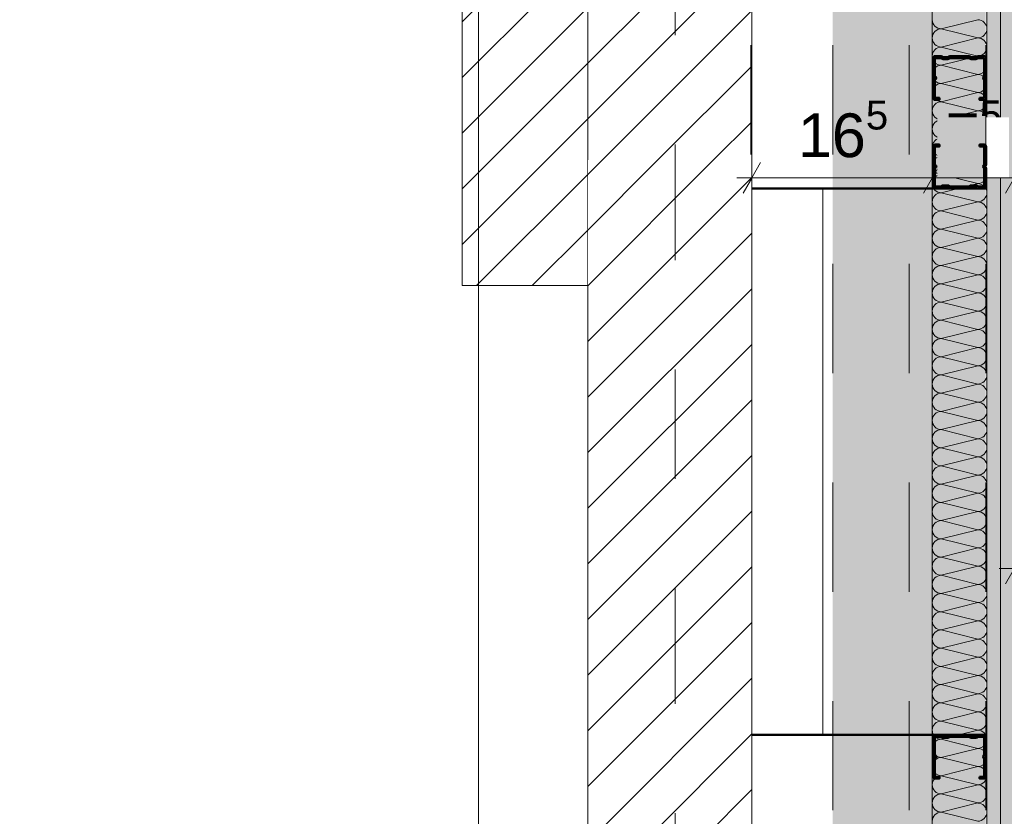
# Model space of a CAD drawing. Header units: metres. Extents: x -3.5 to 65.3, y -10.9 to 16.7.
# Tile 96 of 165: x 39.5 to 40.4, y 2.7 to 3.4. Entities that reach past the tile are written whole.
import ezdxf

# ---------------------------------------------------------------- set-up
doc = ezdxf.new("R2010")
doc.units = ezdxf.units.M
doc.header["$MEASUREMENT"] = 0
for name, pattern in [('Achse', [0.08, 0.04, -0.02, 0, -0.02]), ('DASHED', [0.015, 0.007, -0.008]), ('Strichlinie doppelt', [0.218722, 0.105833, -0.042333, 0.028222, -0.042333]), ('Untersicht', [0.04, 0.03, -0.01]), ('Wipeout_Contour', [1, 0, -1])]:
    doc.linetypes.add(name, pattern=pattern)
for name, color, linetype in [('102 - Bemaßung_ Beschriftung.Detail_ Ausschnitt', 7, 'Continuous'), ('451 - Universal.Achsen Raster', 7, 'Continuous'), ('605 - Struktur.Wand Innen', 7, 'Continuous'), ('612 - Struktur.Stahlbau', 7, 'Continuous'), ('650 - Abdeckung.Fußboden Aufbau', 7, 'Continuous'), ('660 - Unterkonstruktion.Trockenbau', 7, 'Continuous'), ('Abbruch_605 - Struktur.Wand Innen', 7, 'Continuous'), ('Neubau_605 - Struktur.Wand Innen', 7, 'Continuous'), ('Neubau_606 - Struktur.Wand Innen Ausbau', 7, 'Continuous'), ('Neubau_612 - Struktur.Stahlbau', 7, 'Continuous'), ('Neubau_653 - Abdeckung.TB Verkofferung', 7, 'Continuous'), ('Neubau_802 - HKLSE.Sanitär', 7, 'Continuous')]:
    doc.layers.add(name, color=color, linetype=linetype)
doc.styles.add('ERSTELLTER_STIL_1', font='txt')
doc.linetypes.add('Abbruch 1', pattern='A,0,[1,2022.0244.A_L5A-PL07.10_iB_EG Detail - WC ( 1.18 - 1.19 )1.Shx,S=0.000793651,R=0,X=0,Y=0],-0.1,0', length=0.1)
doc.dimstyles.new('ERSTELLTER_STIL__1', dxfattribs={"dimtxt": 0.04, "dimasz": 0.02128, "dimexe": 0.18, "dimexo": 0.0625, "dimgap": 0, "dimtad": 1, "dimzin": 0, "dimdsep": 46, "dimtxsty": 'ERSTELLTER_STIL_1', "dimblk": 'ARROWHEAD_2', "dimblk1": 'ARROWHEAD_2', "dimblk2": 'ARROWHEAD_2', "dimcen": 0.09, "dimse1": 1, "dimse2": 1, "dimclrd": 7, "dimclre": 7, "dimclrt": 7, "dimazin": 0, "dimtfac": 1, "dimtdec": 4, "dimtmove": 0, "dimatfit": 3, "dimfxl": 1, "dimtolj": 1, "dimtzin": 0, "dimarcsym": 0})
doc.dimstyles.new('ERSTELLTER_STIL__3', dxfattribs={"dimtxt": 0.04, "dimasz": 0.02128, "dimexe": 0.18, "dimexo": 0.0625, "dimgap": 0, "dimtad": 1, "dimtih": 1, "dimtoh": 1, "dimzin": 0, "dimdsep": 46, "dimtxsty": 'ERSTELLTER_STIL_1', "dimblk": 'ARROWHEAD_2', "dimblk1": 'ARROWHEAD_2', "dimblk2": 'ARROWHEAD_2', "dimcen": 0.09, "dimse1": 1, "dimse2": 1, "dimclrd": 7, "dimclre": 7, "dimclrt": 7, "dimazin": 0, "dimtfac": 1, "dimtdec": 4, "dimtmove": 0, "dimatfit": 3, "dimfxl": 1, "dimtolj": 1, "dimtzin": 0, "dimarcsym": 0})
pattern_1 = [(45, (0, 0), (-0.0070710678, 0.0070710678), [0, -0.01])]
pattern_2 = [(45, (0, 0), (-0.025455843, 0.025455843), [])]

# ---------------------------------------------------------------- blocks, each defined once
blk = doc.blocks.new('*X1')
at = {"layer": 'Neubau_606 - Struktur.Wand Innen Ausbau', "color": 7, "linetype": 'Continuous', "lineweight": 5}
for p, q in [((40.40669, 3.43333), (40.37336, 3.425)), ((40.40669, 3.41667), (40.37336, 3.425)), ((40.40669, 3.41667), (40.37336, 3.40833)), ((40.40669, 3.4), (40.37336, 3.40833)), ((40.40669, 3.4), (40.37336, 3.39167)), ((40.40669, 3.38333), (40.37336, 3.39167)), ((40.40669, 3.38333), (40.37336, 3.375)), ((40.40669, 3.36667), (40.37336, 3.375)), ((40.40669, 3.36667), (40.37336, 3.35833)), ((40.40669, 3.35), (40.37336, 3.35833)), ((40.40669, 3.35), (40.37336, 3.34167)), ((40.40669, 3.33333), (40.37336, 3.34167)), ((40.40669, 3.33333), (40.37336, 3.325)), ((40.40669, 3.31667), (40.37336, 3.325)), ((40.40669, 3.31667), (40.37336, 3.30833)), ((40.40669, 3.3), (40.37336, 3.30833)), ((40.40669, 3.3), (40.37336, 3.29167)), ((40.40669, 3.28333), (40.37336, 3.29167)), ((40.40669, 3.28333), (40.37336, 3.275)), ((40.40669, 3.26667), (40.37336, 3.275)), ((40.40669, 3.26667), (40.37336, 3.25833)), ((40.40669, 3.25), (40.37336, 3.25833)), ((40.40669, 3.25), (40.37336, 3.24167)), ((40.40669, 3.23333), (40.37336, 3.24167)), ((40.40669, 3.23333), (40.37336, 3.225)), ((40.40669, 3.21667), (40.37336, 3.225)), ((40.40669, 3.21667), (40.37336, 3.20833)), ((40.40669, 3.2), (40.37336, 3.20833)), ((40.40669, 3.2), (40.37336, 3.19167)), ((40.40669, 3.18333), (40.37336, 3.19167)), ((40.40669, 3.18333), (40.37336, 3.175)), ((40.40669, 3.16667), (40.37336, 3.175)), ((40.40669, 3.16667), (40.37336, 3.15833)), ((40.40669, 3.15), (40.37336, 3.15833)), ((40.40669, 3.15), (40.37336, 3.14167)), ((40.40669, 3.13333), (40.37336, 3.14167)), ((40.40669, 3.13333), (40.37336, 3.125)), ((40.40669, 3.11667), (40.37336, 3.125)), ((40.40669, 3.11667), (40.37336, 3.10833)), ((40.40669, 3.1), (40.37336, 3.10833)), ((40.40669, 3.1), (40.37336, 3.09167)), ((40.40669, 3.08333), (40.37336, 3.09167)), ((40.40669, 3.08333), (40.37336, 3.075)), ((40.40669, 3.06667), (40.37336, 3.075)), ((40.40669, 3.06667), (40.37336, 3.05833)), ((40.40669, 3.05), (40.37336, 3.05833)), ((40.40669, 3.05), (40.37336, 3.04167)), ((40.40669, 3.03333), (40.37336, 3.04167)), ((40.40669, 3.03333), (40.37336, 3.025)), ((40.40669, 3.01667), (40.37336, 3.025)), ((40.40669, 3.01667), (40.37336, 3.00833)), ((40.40669, 3), (40.37336, 3.00833)), ((40.40669, 3), (40.37336, 2.99167)), ((40.40669, 2.98333), (40.37336, 2.99167)), ((40.40669, 2.98333), (40.37336, 2.975)), ((40.40669, 2.96667), (40.37336, 2.975)), ((40.40669, 2.96667), (40.37336, 2.95833)), ((40.40669, 2.95), (40.37336, 2.95833)), ((40.40669, 2.95), (40.37336, 2.94167)), ((40.40669, 2.93333), (40.37336, 2.94167)), ((40.40669, 2.93333), (40.37336, 2.925)), ((40.40669, 2.91667), (40.37336, 2.925)), ((40.40669, 2.91667), (40.37336, 2.90833)), ((40.40669, 2.9), (40.37336, 2.90833)), ((40.40669, 2.9), (40.37336, 2.89167)), ((40.40669, 2.88333), (40.37336, 2.89167)), ((40.40669, 2.88333), (40.37336, 2.875)), ((40.40669, 2.86667), (40.37336, 2.875)), ((40.40669, 2.86667), (40.37336, 2.85833)), ((40.40669, 2.85), (40.37336, 2.85833)), ((40.40669, 2.85), (40.37336, 2.84167)), ((40.40669, 2.83333), (40.37336, 2.84167)), ((40.40669, 2.83333), (40.37336, 2.825)), ((40.40669, 2.81667), (40.37336, 2.825)), ((40.40669, 2.81667), (40.37336, 2.80833)), ((40.40669, 2.8), (40.37336, 2.80833)), ((40.40669, 2.8), (40.37336, 2.79167)), ((40.40669, 2.78333), (40.37336, 2.79167)), ((40.40669, 2.78333), (40.37336, 2.775)), ((40.40669, 2.76667), (40.37336, 2.775)), ((40.40669, 2.76667), (40.37336, 2.75833)), ((40.40669, 2.75), (40.37336, 2.75833)), ((40.40669, 2.75), (40.37336, 2.74167)), ((40.40669, 2.73333), (40.37336, 2.74167)), ((40.40669, 2.73333), (40.37336, 2.725)), ((40.40669, 2.71667), (40.37336, 2.725)), ((40.40669, 2.71667), (40.37336, 2.70833)), ((40.40669, 2.7), (40.37336, 2.70833))]:
    blk.add_line(p, q, dxfattribs=at)
for centre, start, end in [((40.37336, 3.43333), 180, 270), ((40.40669, 3.425), 0, 90), ((40.37336, 3.41667), 90, 180), ((40.40669, 3.425), 270, 0), ((40.37336, 3.41667), 180, 270), ((40.40669, 3.40833), 0, 90), ((40.37336, 3.4), 90, 180), ((40.40669, 3.40833), 270, 0), ((40.37336, 3.4), 180, 270), ((40.40669, 3.39167), 0, 90), ((40.37336, 3.38333), 90, 180), ((40.40669, 3.39167), 270, 0), ((40.37336, 3.38333), 180, 270), ((40.40669, 3.375), 0, 90), ((40.37336, 3.36667), 90, 180), ((40.40669, 3.375), 270, 0), ((40.37336, 3.36667), 180, 270), ((40.40669, 3.35833), 0, 90), ((40.37336, 3.35), 90, 180), ((40.40669, 3.35833), 270, 0), ((40.37336, 3.35), 180, 270), ((40.40669, 3.34167), 0, 90), ((40.37336, 3.33333), 90, 180), ((40.37336, 3.33333), 180, 270), ((40.40669, 3.34167), 270, 0), ((40.40669, 3.325), 0, 90), ((40.37336, 3.31667), 90, 180), ((40.40669, 3.325), 270, 0), ((40.37336, 3.31667), 180, 270), ((40.40669, 3.30833), 0, 90), ((40.37336, 3.3), 90, 180), ((40.40669, 3.30833), 270, 0), ((40.37336, 3.3), 180, 270), ((40.40669, 3.29167), 0, 90), ((40.37336, 3.28333), 90, 180), ((40.40669, 3.29167), 270, 0), ((40.37336, 3.28333), 180, 270), ((40.40669, 3.275), 0, 90), ((40.37336, 3.26667), 90, 180), ((40.40669, 3.275), 270, 0), ((40.37336, 3.26667), 180, 270), ((40.40669, 3.25833), 0, 90), ((40.37336, 3.25), 90, 180), ((40.40669, 3.25833), 270, 0), ((40.37336, 3.25), 180, 270), ((40.40669, 3.24167), 0, 90), ((40.37336, 3.23333), 90, 180), ((40.40669, 3.24167), 270, 0), ((40.37336, 3.23333), 180, 270), ((40.37336, 3.21667), 90, 180), ((40.40669, 3.225), 0, 90), ((40.40669, 3.225), 270, 0), ((40.37336, 3.21667), 180, 270), ((40.40669, 3.20833), 0, 90), ((40.37336, 3.2), 90, 180), ((40.40669, 3.20833), 270, 0), ((40.37336, 3.2), 180, 270), ((40.40669, 3.19167), 0, 90), ((40.37336, 3.18333), 90, 180), ((40.40669, 3.19167), 270, 0), ((40.37336, 3.18333), 180, 270), ((40.40669, 3.175), 0, 90), ((40.37336, 3.16667), 90, 180), ((40.40669, 3.175), 270, 0), ((40.37336, 3.16667), 180, 270), ((40.40669, 3.15833), 0, 90), ((40.37336, 3.15), 90, 180), ((40.40669, 3.15833), 270, 0), ((40.37336, 3.15), 180, 270), ((40.40669, 3.14167), 0, 90), ((40.37336, 3.13333), 90, 180), ((40.40669, 3.14167), 270, 0), ((40.37336, 3.13333), 180, 270), ((40.40669, 3.125), 0, 90), ((40.37336, 3.11667), 90, 180), ((40.40669, 3.125), 270, 0), ((40.37336, 3.11667), 180, 270), ((40.37336, 3.1), 90, 180), ((40.40669, 3.10833), 0, 90), ((40.40669, 3.10833), 270, 0), ((40.37336, 3.1), 180, 270), ((40.40669, 3.09167), 0, 90), ((40.37336, 3.08333), 90, 180), ((40.40669, 3.09167), 270, 0), ((40.37336, 3.08333), 180, 270), ((40.40669, 3.075), 0, 90), ((40.37336, 3.06667), 90, 180), ((40.40669, 3.075), 270, 0), ((40.37336, 3.06667), 180, 270), ((40.40669, 3.05833), 0, 90), ((40.37336, 3.05), 90, 180), ((40.40669, 3.05833), 270, 0), ((40.37336, 3.05), 180, 270), ((40.40669, 3.04167), 0, 90), ((40.37336, 3.03333), 90, 180), ((40.40669, 3.04167), 270, 0), ((40.37336, 3.03333), 180, 270), ((40.40669, 3.025), 0, 90), ((40.37336, 3.01667), 90, 180), ((40.40669, 3.025), 270, 0), ((40.37336, 3.01667), 180, 270), ((40.40669, 3.00833), 0, 90), ((40.37336, 3), 90, 180), ((40.37336, 3), 180, 270), ((40.40669, 3.00833), 270, 0), ((40.40669, 2.99167), 0, 90), ((40.37336, 2.98333), 90, 180), ((40.40669, 2.99167), 270, 0), ((40.37336, 2.98333), 180, 270), ((40.40669, 2.975), 0, 90), ((40.37336, 2.96667), 90, 180), ((40.40669, 2.975), 270, 0), ((40.37336, 2.96667), 180, 270), ((40.40669, 2.95833), 0, 90), ((40.37336, 2.95), 90, 180), ((40.40669, 2.95833), 270, 0), ((40.37336, 2.95), 180, 270), ((40.40669, 2.94167), 0, 90), ((40.37336, 2.93333), 90, 180), ((40.40669, 2.94167), 270, 0), ((40.37336, 2.93333), 180, 270), ((40.40669, 2.925), 0, 90), ((40.37336, 2.91667), 90, 180), ((40.40669, 2.925), 270, 0), ((40.37336, 2.91667), 180, 270), ((40.40669, 2.90833), 0, 90), ((40.37336, 2.9), 90, 180), ((40.40669, 2.90833), 270, 0), ((40.37336, 2.9), 180, 270), ((40.37336, 2.88333), 90, 180), ((40.40669, 2.89167), 0, 90), ((40.40669, 2.89167), 270, 0), ((40.37336, 2.88333), 180, 270), ((40.40669, 2.875), 0, 90), ((40.37336, 2.86667), 90, 180), ((40.40669, 2.875), 270, 0), ((40.37336, 2.86667), 180, 270), ((40.40669, 2.85833), 0, 90), ((40.37336, 2.85), 90, 180), ((40.40669, 2.85833), 270, 0), ((40.37336, 2.85), 180, 270), ((40.40669, 2.84167), 0, 90), ((40.37336, 2.83333), 90, 180), ((40.40669, 2.84167), 270, 0), ((40.37336, 2.83333), 180, 270), ((40.40669, 2.825), 0, 90), ((40.37336, 2.81667), 90, 180), ((40.40669, 2.825), 270, 0), ((40.37336, 2.81667), 180, 270), ((40.40669, 2.80833), 0, 90), ((40.37336, 2.8), 90, 180), ((40.40669, 2.80833), 270, 0), ((40.37336, 2.8), 180, 270), ((40.40669, 2.79167), 0, 90), ((40.37336, 2.78333), 90, 180), ((40.40669, 2.79167), 270, 0), ((40.37336, 2.78333), 180, 270), ((40.37336, 2.76667), 90, 180), ((40.40669, 2.775), 0, 90), ((40.40669, 2.775), 270, 0), ((40.37336, 2.76667), 180, 270), ((40.40669, 2.75833), 0, 90), ((40.37336, 2.75), 90, 180), ((40.40669, 2.75833), 270, 0), ((40.37336, 2.75), 180, 270), ((40.40669, 2.74167), 0, 90), ((40.37336, 2.73333), 90, 180), ((40.40669, 2.74167), 270, 0), ((40.37336, 2.73333), 180, 270), ((40.40669, 2.725), 0, 90), ((40.37336, 2.71667), 90, 180), ((40.40669, 2.725), 270, 0), ((40.37336, 2.71667), 180, 270), ((40.40669, 2.70833), 0, 90), ((40.37336, 2.7), 90, 180), ((40.40669, 2.70833), 270, 0)]:
    blk.add_arc(centre, 0.00833, start, end, dxfattribs=at)
blk = doc.blocks.new('*D218')
at = {"layer": '102 - Bemaßung_ Beschriftung.Detail_ Ausschnitt', "color": 7, "linetype": 'Continuous', "lineweight": 5}
for p, q in [((39.93603, 3.81808), (39.96403, 3.80192)), ((39.95003, 0.255), (39.95003, 3.81)), ((39.93603, 0.26308), (39.96403, 0.24692)), ((39.97103, 0.255), (39.92903, 0.255))]:
    blk.add_line(p, q, dxfattribs=at)
at = {"layer": '102 - Bemaßung_ Beschriftung.Detail_ Ausschnitt', "color": 7, "lineweight": 5, "insert": (39.94979, 1.96927), "char_height": 0.04, "attachment_point": 7, "rotation": 90, "style": 'ERSTELLTER_STIL_1'}
blk.add_mtext('\\A1;{\\pql;\\fArial|b0|i0|c0|p38;3,55\\fArial|b0|i0|c0|p38;\\A1{\\H.66x;\\S5^  ;}}', dxfattribs=at)
blk = doc.blocks.new('ARROWHEAD_2')
at = {"color": 0, "linetype": 'Continuous', "lineweight": 0}
for p, q in [((-0.378, -0.655), (0.378, 0.655)), ((0, 0), (-1, 0))]:
    blk.add_line(p, q, dxfattribs=at)
blk = doc.blocks.new('*D219')
at = {"layer": '102 - Bemaßung_ Beschriftung.Detail_ Ausschnitt', "color": 7, "linetype": 'Continuous', "lineweight": 5}
for p, q in [((39.97103, 3.91), (39.92903, 3.91)), ((39.93603, 3.91808), (39.96403, 3.90192)), ((39.95003, 3.81), (39.95003, 3.91)), ((39.93603, 3.81808), (39.96403, 3.80192)), ((39.97103, 3.81), (39.92903, 3.81)), ((39.95003, 0.255), (39.95003, 3.81))]:
    blk.add_line(p, q, dxfattribs=at)
at = {"color": 254, "linetype": 'Wipeout_Contour', "lineweight": 0, "ltscale": 160.445025}
blk.add_wipeout([(39.94952, 3.82214), (39.94952, 3.89785), (39.89453, 3.89785), (39.89453, 3.82214)], dxfattribs=at).dxf.layer = '102 - Bemaßung_ Beschriftung.Detail_ Ausschnitt'
at = {"layer": '102 - Bemaßung_ Beschriftung.Detail_ Ausschnitt', "color": 7, "lineweight": 5, "insert": (39.94203, 3.82964), "char_height": 0.04, "attachment_point": 7, "rotation": 90, "style": 'ERSTELLTER_STIL_1'}
blk.add_mtext('\\A1;{\\pql;\\fArial|b0|i0|c0|p38;10}', dxfattribs=at)
blk = doc.blocks.new('*D240')
at = {"layer": '102 - Bemaßung_ Beschriftung.Detail_ Ausschnitt', "color": 7, "linetype": 'Continuous', "lineweight": 5}
for p, q in [((40.36499, 4.089), (40.36499, 4.131)), ((40.44002, 4.089), (40.44002, 4.131)), ((40.37307, 4.124), (40.35691, 4.096)), ((40.44811, 4.124), (40.43194, 4.096)), ((40.36499, 4.11), (40.44002, 4.11))]:
    blk.add_line(p, q, dxfattribs=at)
at = {"layer": '102 - Bemaßung_ Beschriftung.Detail_ Ausschnitt', "color": 7, "lineweight": 5, "insert": (40.37731, 4.11756), "char_height": 0.04, "attachment_point": 7, "style": 'ERSTELLTER_STIL_1'}
blk.add_mtext('\\A1;{\\pql;\\fArial|b0|i0|c0|p38;7\\fArial|b0|i0|c0|p38;\\A1{\\H.66x;\\S5^  ;}}', dxfattribs=at)
at = {"color": 254, "linetype": 'Wipeout_Contour', "lineweight": 0, "ltscale": 162.467488}
blk.add_wipeout([(40.36981, 4.1105), (40.4352, 4.1105), (40.4352, 4.1655), (40.36981, 4.1655)], dxfattribs=at).dxf.layer = '102 - Bemaßung_ Beschriftung.Detail_ Ausschnitt'
blk = doc.blocks.new('*D244')
at = {"layer": '102 - Bemaßung_ Beschriftung.Detail_ Ausschnitt', "color": 7, "linetype": 'Continuous', "lineweight": 5}
for p, q in [((40.2, 3.26756), (40.2, 3.30956)), ((40.36502, 3.26756), (40.36502, 3.30956)), ((40.20808, 3.30256), (40.19192, 3.27456)), ((40.37311, 3.30256), (40.35694, 3.27456)), ((40.18631, 3.28856), (40.2, 3.28856)), ((40.2, 3.28856), (40.36502, 3.28856))]:
    blk.add_line(p, q, dxfattribs=at)
at = {"layer": '102 - Bemaßung_ Beschriftung.Detail_ Ausschnitt', "color": 7, "lineweight": 5, "insert": (40.24214, 3.2959), "char_height": 0.04, "attachment_point": 7, "style": 'ERSTELLTER_STIL_1'}
blk.add_mtext('\\A1;{\\pql;\\fArial|b0|i0|c0|p38;16\\fArial|b0|i0|c0|p38;\\A1{\\H.66x;\\S5^  ;}}', dxfattribs=at)
blk = doc.blocks.new('*D245')
at = {"layer": '102 - Bemaßung_ Beschriftung.Detail_ Ausschnitt', "color": 7, "linetype": 'Continuous', "lineweight": 5}
for p, q in [((40.36502, 3.26756), (40.36502, 3.30956)), ((40.44002, 3.26756), (40.44002, 3.30956)), ((40.37311, 3.30256), (40.35694, 3.27456)), ((40.44811, 3.30256), (40.43194, 3.27456)), ((40.36502, 3.28856), (40.44002, 3.28856))]:
    blk.add_line(p, q, dxfattribs=at)
at = {"layer": '102 - Bemaßung_ Beschriftung.Detail_ Ausschnitt', "color": 7, "lineweight": 5, "insert": (40.37733, 3.29612), "char_height": 0.04, "attachment_point": 7, "style": 'ERSTELLTER_STIL_1'}
blk.add_mtext('\\A1;{\\pql;\\fArial|b0|i0|c0|p38;7\\fArial|b0|i0|c0|p38;\\A1{\\H.66x;\\S5^  ;}}', dxfattribs=at)
at = {"color": 254, "linetype": 'Wipeout_Contour', "lineweight": 0, "ltscale": 162.165815}
blk.add_wipeout([(40.36983, 3.28906), (40.43522, 3.28906), (40.43522, 3.34406), (40.36983, 3.34406)], dxfattribs=at).dxf.layer = '102 - Bemaßung_ Beschriftung.Detail_ Ausschnitt'
blk = doc.blocks.new('*D274')
at = {"layer": '102 - Bemaßung_ Beschriftung.Detail_ Ausschnitt', "color": 7, "linetype": 'Continuous', "lineweight": 5}
for p, q in [((40.97099, 2.78708), (40.99899, 2.77092)), ((41.00599, 2.779), (40.96399, 2.779)), ((40.98499, 2.376), (40.98499, 2.779)), ((40.97099, 2.38408), (40.99899, 2.36792)), ((41.00599, 2.376), (40.96399, 2.376))]:
    blk.add_line(p, q, dxfattribs=at)
at = {"layer": '102 - Bemaßung_ Beschriftung.Detail_ Ausschnitt', "color": 7, "lineweight": 5, "insert": (40.97765, 2.53713), "char_height": 0.04, "attachment_point": 7, "rotation": 90, "style": 'ERSTELLTER_STIL_1'}
blk.add_mtext('\\A1;{\\pql;\\fArial|b0|i0|c0|p38;40\\fArial|b0|i0|c0|p38;\\A1{\\H.66x;\\S3^  ;}}', dxfattribs=at)
blk = doc.blocks.new('*D275')
at = {"layer": '102 - Bemaßung_ Beschriftung.Detail_ Ausschnitt', "color": 7, "linetype": 'Continuous', "lineweight": 5}
for p, q in [((41.00599, 3.279), (40.96399, 3.279)), ((40.97099, 3.28708), (40.99899, 3.27092)), ((40.98499, 2.779), (40.98499, 3.279)), ((40.97099, 2.78708), (40.99899, 2.77092)), ((41.00599, 2.779), (40.96399, 2.779))]:
    blk.add_line(p, q, dxfattribs=at)
at = {"layer": '102 - Bemaßung_ Beschriftung.Detail_ Ausschnitt', "color": 7, "lineweight": 5, "insert": (40.97699, 2.99864), "char_height": 0.04, "attachment_point": 7, "rotation": 90, "style": 'ERSTELLTER_STIL_1'}
blk.add_mtext('\\A1;{\\pql;\\fArial|b0|i0|c0|p38;50}', dxfattribs=at)
blk = doc.blocks.new('*D276')
at = {"layer": '102 - Bemaßung_ Beschriftung.Detail_ Ausschnitt', "color": 7, "linetype": 'Continuous', "lineweight": 5}
for p, q in [((40.98499, 3.81), (40.98499, 3.82369)), ((40.99899, 3.80192), (40.97099, 3.81808)), ((41.00599, 3.81), (40.96399, 3.81)), ((40.98499, 3.279), (40.98499, 3.81)), ((41.00599, 3.279), (40.96399, 3.279)), ((40.97099, 3.28708), (40.99899, 3.27092))]:
    blk.add_line(p, q, dxfattribs=at)
at = {"layer": '102 - Bemaßung_ Beschriftung.Detail_ Ausschnitt', "color": 7, "lineweight": 5, "insert": (40.97767, 3.50413), "char_height": 0.04, "attachment_point": 7, "rotation": 90, "style": 'ERSTELLTER_STIL_1'}
blk.add_mtext('\\A1;{\\pql;\\fArial|b0|i0|c0|p38;53\\fArial|b0|i0|c0|p38;\\A1{\\H.66x;\\S1^  ;}}', dxfattribs=at)
blk = doc.blocks.new('*D281')
at = {"layer": '102 - Bemaßung_ Beschriftung.Detail_ Ausschnitt', "color": 7, "linetype": 'Continuous', "lineweight": 5}
for p, q in [((41.08499, 3.81), (41.08499, 3.82369)), ((41.09899, 3.80192), (41.07099, 3.81808)), ((41.10599, 3.81), (41.06399, 3.81)), ((41.08499, 3.029), (41.08499, 3.81)), ((41.07099, 3.03708), (41.09899, 3.02092)), ((41.10599, 3.029), (41.06399, 3.029))]:
    blk.add_line(p, q, dxfattribs=at)
at = {"layer": '102 - Bemaßung_ Beschriftung.Detail_ Ausschnitt', "color": 7, "lineweight": 5, "insert": (41.07765, 3.37913), "char_height": 0.04, "attachment_point": 7, "rotation": 90, "style": 'ERSTELLTER_STIL_1'}
blk.add_mtext('\\A1;{\\pql;\\fArial|b0|i0|c0|p38;78\\fArial|b0|i0|c0|p38;\\A1{\\H.66x;\\S1^  ;}}', dxfattribs=at)
blk = doc.blocks.new('*D287')
at = {"layer": '102 - Bemaßung_ Beschriftung.Detail_ Ausschnitt', "color": 7, "linetype": 'Continuous', "lineweight": 5}
for p, q in [((41.18499, 3.81), (41.18499, 3.82369)), ((41.19899, 3.80192), (41.17099, 3.81808)), ((41.20599, 3.81), (41.16399, 3.81)), ((41.18499, 2.5925), (41.18499, 3.81)), ((41.17099, 2.60058), (41.19899, 2.58442)), ((41.20599, 2.5925), (41.16399, 2.5925))]:
    blk.add_line(p, q, dxfattribs=at)
at = {"layer": '102 - Bemaßung_ Beschriftung.Detail_ Ausschnitt', "color": 7, "lineweight": 5, "insert": (41.18475, 3.128), "char_height": 0.04, "attachment_point": 7, "rotation": 90, "style": 'ERSTELLTER_STIL_1'}
blk.add_mtext('\\A1;{\\pql;\\fArial|b0|i0|c0|p38;1,21\\fArial|b0|i0|c0|p38;\\A1{\\H.66x;\\S75^  ;}}', dxfattribs=at)
blk = doc.blocks.new('*D373')
at = {"layer": '102 - Bemaßung_ Beschriftung.Detail_ Ausschnitt', "color": 7, "linetype": 'Continuous', "lineweight": 5}
for p, q in [((40.44002, 2.9102), (40.44002, 2.9522)), ((40.73799, 2.9102), (40.73799, 2.9522)), ((40.44811, 2.9452), (40.43194, 2.9172)), ((40.74607, 2.9452), (40.72991, 2.9172)), ((40.42633, 2.9312), (40.44002, 2.9312)), ((40.44002, 2.9312), (40.73799, 2.9312))]:
    blk.add_line(p, q, dxfattribs=at)
at = {"layer": '102 - Bemaßung_ Beschriftung.Detail_ Ausschnitt', "color": 7, "lineweight": 5, "insert": (40.54864, 2.93854), "char_height": 0.04, "attachment_point": 7, "style": 'ERSTELLTER_STIL_1'}
blk.add_mtext('\\A1;{\\pql;\\fArial|b0|i0|c0|p38;29\\fArial|b0|i0|c0|p38;\\A1{\\H.66x;\\S8^  ;}}', dxfattribs=at)

msp = doc.modelspace()

# ---------------------------------------------------------------- hatches: boundary and pattern name
at = {"layer": 'Abbruch_605 - Struktur.Wand Innen', "linetype": 'Continuous', "lineweight": 0, "true_color": 0x000000}
h = msp.add_hatch(dxfattribs=at)
h.set_pattern_fill('MW_Ziegel_0001', color=18, style=0, pattern_type=2)
h.set_pattern_definition(pattern_2)
h.paths.add_polyline_path([(40.2, 3.305), (40.2, 3.705), (40.05, 3.705), (40.05, 3.305)])
at = {"layer": 'Neubau_605 - Struktur.Wand Innen', "linetype": 'Continuous', "lineweight": 0, "true_color": 0x000000}
h = msp.add_hatch(dxfattribs=at)
h.set_pattern_fill('MW_Ziegel_0001', color=18, style=0, pattern_type=2)
h.set_pattern_definition(pattern_2)
h.paths.add_polyline_path([(39.935, 3.705), (39.935, 3.305), (40.05, 3.305), (40.05, 3.705)])
h = msp.add_hatch(dxfattribs=at)
h.set_pattern_fill('MW_Ziegel_0001', color=18, style=0, pattern_type=2)
h.set_pattern_definition(pattern_2)
h.paths.add_polyline_path([(40.05, 3.305), (39.935, 3.305), (39.935, 3.19)])
h = msp.add_hatch(dxfattribs=at)
h.set_pattern_fill('MW_Ziegel_0001', color=18, style=0, pattern_type=2)
h.set_pattern_definition(pattern_2)
h.paths.add_polyline_path([(40.05, 3.305), (39.935, 3.19), (40.05, 3.19)])
at = {"layer": 'Neubau_606 - Struktur.Wand Innen Ausbau', "linetype": 'Continuous', "lineweight": 0, "true_color": 0x000000}
h = msp.add_hatch(dxfattribs=at)
h.set_pattern_fill('Gips_0001', color=18, style=0, pattern_type=2)
h.set_pattern_definition(pattern_1)
h.paths.add_polyline_path([(40.42752, 0.255), (40.42752, 3.81), (40.41502, 3.81), (40.41502, 0.255)])
h = msp.add_hatch(dxfattribs=at)
h.set_pattern_fill('Gips_0001', color=18, style=0, pattern_type=2)
h.set_pattern_definition(pattern_1)
h.paths.add_polyline_path([(40.44002, 0.255), (40.44002, 3.81), (40.42752, 3.81), (40.42752, 0.255)])

# ---------------------------------------------------------------- linework, layer by layer
at = {"layer": '650 - Abdeckung.Fußboden Aufbau', "color": 7, "linetype": 'Continuous', "lineweight": 13, "flags": 128}
msp.add_lwpolyline([(36.6, 0.70998), (36.68999, 0.70998), (36.68999, 0.255), (39.96999, 0.255), (39.96999, 0.70998), (40.05003, 0.70998), (40.05003, 5.18998), (39.96999, 5.18998), (39.96999, 5.82), (39.51785, 5.82)], dxfattribs=at)
msp.add_lwpolyline([(36.6, 0.70998), (36.68999, 0.70998), (36.68999, 0.255), (39.96999, 0.255), (39.96999, 0.70998), (40.05003, 0.70998), (40.05003, 5.18998), (39.96999, 5.18998), (39.96999, 5.82), (39.51785, 5.82)], dxfattribs=at)
msp.add_lwpolyline([(39.935, 3.19), (40.05, 3.19), (40.05, 3.82), (39.935, 3.82)], close=True, dxfattribs=at)
at = {"layer": 'Abbruch_605 - Struktur.Wand Innen', "color": 7, "linetype": 'Abbruch 1', "lineweight": 18, "flags": 128}
for points in [[(40.05, 3.705), (40.05, 3.305)], [(40.2, 3.305), (40.2, 3.705)]]:
    msp.add_lwpolyline(points, dxfattribs=at)
at = {"layer": 'Neubau_605 - Struktur.Wand Innen', "color": 1, "linetype": 'Continuous', "lineweight": 18, "flags": 128}
for points in [[(39.935, 3.705), (39.935, 3.305)], [(40.05, 3.305), (40.05, 3.705)], [(39.935, 3.19), (39.935, 3.305)], [(39.935, 3.19), (40.05, 3.19)]]:
    msp.add_lwpolyline(points, dxfattribs=at)
at = {"layer": 'Neubau_606 - Struktur.Wand Innen Ausbau', "color": 1, "linetype": 'Continuous', "lineweight": 5}
for p, q in [((40.41502, 0.255), (40.41502, 3.81)), ((40.42752, 0.255), (40.42752, 3.81))]:
    msp.add_line(p, q, dxfattribs=at)
at = {"layer": 'Neubau_606 - Struktur.Wand Innen Ausbau', "color": 1, "linetype": 'Continuous', "lineweight": 5, "flags": 128}
msp.add_lwpolyline([(40.36502, 3.81), (40.36502, 0.255)], dxfattribs=at)
at = {"layer": 'Neubau_612 - Struktur.Stahlbau', "color": 1, "linetype": 'Untersicht', "lineweight": 13}
msp.add_line((40.274, 0.70998), (40.274, 5.18998), dxfattribs=at)
at = {"layer": 'Neubau_612 - Struktur.Stahlbau', "color": 1, "linetype": 'Achse', "lineweight": 9}
msp.add_line((40.344, 0.70998), (40.344, 5.18998), dxfattribs=at)
at = {"layer": 'Neubau_653 - Abdeckung.TB Verkofferung', "color": 1, "linetype": 'Untersicht', "lineweight": 9}
msp.add_line((40.19748, 0.71011), (40.19999, 5.19011), dxfattribs=at)
at = {"layer": 'Neubau_802 - HKLSE.Sanitär', "color": 1, "linetype": 'Continuous', "lineweight": 9}
for p, q in [((40.26503, 3.279), (40.26503, 2.779)), ((40.41503, 3.279), (40.26503, 3.279)), ((40.41503, 3.279), (40.41503, 2.779)), ((40.41503, 2.779), (40.26503, 2.779))]:
    msp.add_line(p, q, dxfattribs=at)
at = {"layer": 'Neubau_802 - HKLSE.Sanitär', "color": 1, "linetype": 'DASHED', "lineweight": 9, "flags": 128}
for points in [[(40.26503, 3.279), (40.26503, 2.779)], [(40.41503, 3.279), (40.26503, 3.279)], [(40.41503, 2.779), (40.41503, 3.279)], [(40.26503, 2.779), (40.41503, 2.779)]]:
    msp.add_lwpolyline(points, dxfattribs=at)

# ---------------------------------------------------------------- block references
at = {"layer": 'Neubau_606 - Struktur.Wand Innen Ausbau', "color": 1, "lineweight": 13}
msp.add_blockref('*X1', (0, 0), dxfattribs=at)

# ---------------------------------------------------------------- next in the draw order: wipeouts: each hides what was drawn before it
at = {"color": 254, "linetype": 'Wipeout_Contour', "lineweight": 0, "ltscale": 160.817864}
msp.add_wipeout([(40.2, 1.21498), (40.2, 3.305), (40.05, 3.305), (40.05, 1.21498)], dxfattribs=at).dxf.layer = '605 - Struktur.Wand Innen'

# ---------------------------------------------------------------- next in the draw order: hatches: boundary and pattern name
at = {"layer": '605 - Struktur.Wand Innen', "linetype": 'Continuous', "lineweight": 0, "true_color": 0x000000}
h = msp.add_hatch(dxfattribs=at)
h.set_pattern_fill('MW_Ziegel_0001', color=18, style=0, pattern_type=2)
h.set_pattern_definition(pattern_2)
h.paths.add_polyline_path([(40.2, 1.21498), (40.2, 3.305), (40.05, 3.305), (40.05, 1.21498)])

# ---------------------------------------------------------------- next in the draw order: linework, layer by layer
at = {"layer": '605 - Struktur.Wand Innen', "color": 7, "linetype": 'Continuous', "lineweight": 18, "flags": 128}
for points in [[(40.2, 1.09998), (40.2, 3.305)], [(40.05, 3.19), (40.05, 1.21498)]]:
    msp.add_lwpolyline(points, dxfattribs=at)

# ---------------------------------------------------------------- next in the draw order: dimensions: what is measured, and where the dimension line sits
at = {"layer": '102 - Bemaßung_ Beschriftung.Detail_ Ausschnitt', "color": 7, "linetype": 'Continuous', "lineweight": 5}
dim = msp.add_linear_dim(base=(39.950025, 3.809999), p1=(40.440025, 0.255), p2=(40.2, 3.809999), angle=90, dimstyle='ERSTELLTER_STIL__1', dxfattribs=at)
dim.commit()
dim.dimension.update_dxf_attribs({"geometry": '*D218', "text_midpoint": (39.922025, 2.075248), "dimtype": 160, "text_rotation": 90})

# ---------------------------------------------------------------- next in the draw order: dimensions: what is measured, and where the dimension line sits
dim = msp.add_linear_dim(base=(40.44002, 4.11), p1=(40.36499, 3.91), p2=(40.44002, 2.0325), dimstyle='ERSTELLTER_STIL__3', dxfattribs=at)
dim.commit()
dim.dimension.update_dxf_attribs({"geometry": '*D240', "text_midpoint": (40.44658, 4.138), "dimtype": 160})
dim = msp.add_linear_dim(base=(39.95003, 3.91), p1=(40.2, 3.81), p2=(40.2, 3.91), angle=90, dimstyle='ERSTELLTER_STIL__1', dxfattribs=at)
dim.commit()
dim.dimension.update_dxf_attribs({"geometry": '*D219', "text_midpoint": (39.92203, 3.86014), "dimtype": 160, "text_rotation": 90})

# ---------------------------------------------------------------- next in the draw order: linework, layer by layer
at = {"layer": '451 - Universal.Achsen Raster', "color": 160, "linetype": 'Strichlinie doppelt', "lineweight": 9, "true_color": 0x3232ff}
msp.add_line((40.12999, -10.585), (40.12999, 16.355), dxfattribs=at)
at = {"layer": '660 - Unterkonstruktion.Trockenbau', "color": 7, "linetype": 'Continuous', "lineweight": 50}
msp.add_lwpolyline([(40.41503, 2.779), (40.20006, 2.779)], dxfattribs=at)
at = {"layer": '660 - Unterkonstruktion.Trockenbau', "color": 7, "linetype": 'Continuous', "lineweight": 50, "flags": 128}
msp.add_lwpolyline([(40.40843, 2.74075), (40.40843, 2.739), (40.41243, 2.739, 0.414214), (40.41443, 2.741), (40.41443, 2.75705, 0.267949), (40.41343, 2.75878, -0.57735), (40.41343, 2.75922, 0.267949), (40.41443, 2.76095), (40.41443, 2.777, 0.414214), (40.41243, 2.779), (40.40693, 2.779, 0.250492), (40.40526, 2.77811, -0.250492), (40.40506, 2.778), (40.4008, 2.778, -0.250492), (40.40059, 2.77811, 0.250492), (40.39893, 2.779), (40.38113, 2.779, 0.250492), (40.37946, 2.77811, -0.250492), (40.37926, 2.778), (40.375, 2.778, -0.250492), (40.37479, 2.77811, 0.250492), (40.37313, 2.779), (40.36763, 2.779, 0.414214), (40.36563, 2.777), (40.36563, 2.76095, 0.267949), (40.36663, 2.75922, -0.57735), (40.36663, 2.75878, 0.267949), (40.36563, 2.75705), (40.36563, 2.741, 0.414214), (40.36763, 2.739), (40.37163, 2.739), (40.37163, 2.74075), (40.36763, 2.74075, -0.414214), (40.36738, 2.741), (40.36738, 2.75705, -0.267949), (40.3675, 2.75727, 0.57735), (40.3675, 2.76073, -0.267949), (40.36738, 2.76095), (40.36738, 2.777, -0.414214), (40.36763, 2.77725), (40.37313, 2.77725, -0.250492), (40.37333, 2.77714, 0.250492), (40.375, 2.77625), (40.37926, 2.77625, 0.250492), (40.38092, 2.77714, -0.250492), (40.38113, 2.77725), (40.39893, 2.77725, -0.250492), (40.39913, 2.77714, 0.250492), (40.4008, 2.77625), (40.40506, 2.77625, 0.250492), (40.40672, 2.77714, -0.250492), (40.40693, 2.77725), (40.41243, 2.77725, -0.414214), (40.41268, 2.777), (40.41268, 2.76095, -0.267949), (40.41255, 2.76073, 0.57735), (40.41255, 2.75727, -0.267949), (40.41268, 2.75705), (40.41268, 2.741, -0.414214), (40.41243, 2.74075)], format="xyb", close=True, dxfattribs=at)

# ---------------------------------------------------------------- next in the draw order: dimensions: what is measured, and where the dimension line sits
at = {"layer": '102 - Bemaßung_ Beschriftung.Detail_ Ausschnitt', "color": 7, "linetype": 'Continuous', "lineweight": 5}
dim = msp.add_linear_dim(base=(40.36502, 3.28856), p1=(40.2, 3.81), p2=(40.36502, 3.81), dimstyle='ERSTELLTER_STIL__3', dxfattribs=at)
dim.commit()
dim.dimension.update_dxf_attribs({"geometry": '*D244', "text_midpoint": (40.32666, 3.31656), "dimtype": 160})
dim = msp.add_linear_dim(base=(40.98499, 2.779), p1=(40.26503, 2.376), p2=(40.26503, 2.779), angle=90, dimstyle='ERSTELLTER_STIL__1', dxfattribs=at)
dim.commit()
dim.dimension.update_dxf_attribs({"geometry": '*D274', "text_midpoint": (40.95699, 2.62165), "dimtype": 160, "text_rotation": 90})

# ---------------------------------------------------------------- next in the draw order: dimensions: what is measured, and where the dimension line sits
dim = msp.add_linear_dim(base=(40.440025, 3.2885572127), p1=(40.365025, 3.8099987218), p2=(40.440025, 3.8099968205), dimstyle='ERSTELLTER_STIL__3', dxfattribs=at)
dim.commit()
dim.dimension.update_dxf_attribs({"geometry": '*D245', "text_midpoint": (40.4466015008, 3.3165572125), "dimtype": 160})

# ---------------------------------------------------------------- next in the draw order: hatches: boundary and pattern name
at = {"layer": '612 - Struktur.Stahlbau', "linetype": 'Continuous', "lineweight": 0, "true_color": 0x30307f}
msp.add_hatch(color=177, dxfattribs=at).paths.add_polyline_path([(40.274, 5.18998), (40.414, 5.18998), (40.414, 0.70998), (40.274, 0.70998)])

# ---------------------------------------------------------------- next in the draw order: linework, layer by layer
at = {"layer": '660 - Unterkonstruktion.Trockenbau', "color": 7, "linetype": 'Continuous', "lineweight": 50, "flags": 128}
for points in [[(40.40842, 3.36175), (40.40842, 3.36), (40.41242, 3.36, 0.414214), (40.41442, 3.362), (40.41442, 3.37805, 0.267949), (40.41342, 3.37978, -0.57735), (40.41342, 3.38021, 0.267949), (40.41442, 3.38195), (40.41442, 3.398, 0.414214), (40.41242, 3.4), (40.40692, 3.4, 0.250492), (40.40526, 3.39911, -0.250492), (40.40505, 3.399), (40.4008, 3.399, -0.250492), (40.40059, 3.39911, 0.250492), (40.39892, 3.4), (40.38112, 3.4, 0.250492), (40.37946, 3.39911, -0.250492), (40.37925, 3.399), (40.375, 3.399, -0.250492), (40.37479, 3.39911, 0.250492), (40.37312, 3.4), (40.36762, 3.4, 0.414214), (40.36562, 3.398), (40.36562, 3.38195, 0.267949), (40.36662, 3.38021, -0.57735), (40.36662, 3.37978, 0.267949), (40.36562, 3.37805), (40.36562, 3.362, 0.414214), (40.36762, 3.36), (40.37162, 3.36), (40.37162, 3.36175), (40.36762, 3.36175, -0.414214), (40.36738, 3.362), (40.36738, 3.37805, -0.267949), (40.3675, 3.37826, 0.57735), (40.3675, 3.38173, -0.267949), (40.36738, 3.38195), (40.36738, 3.398, -0.414214), (40.36762, 3.39825), (40.37312, 3.39825, -0.250492), (40.37333, 3.39814, 0.250492), (40.375, 3.39725), (40.37925, 3.39725, 0.250492), (40.38092, 3.39814, -0.250492), (40.38112, 3.39825), (40.39892, 3.39825, -0.250492), (40.39913, 3.39814, 0.250492), (40.4008, 3.39725), (40.40505, 3.39725, 0.250492), (40.40672, 3.39814, -0.250492), (40.40692, 3.39825), (40.41242, 3.39825, -0.414214), (40.41267, 3.398), (40.41267, 3.38195, -0.267949), (40.41255, 3.38173, 0.57735), (40.41255, 3.37826, -0.267949), (40.41267, 3.37805), (40.41267, 3.362, -0.414214), (40.41242, 3.36175)], [(40.40843, 3.31725), (40.40843, 3.319), (40.41243, 3.319, -0.414214), (40.41443, 3.317), (40.41443, 3.30095, -0.267949), (40.41343, 3.29922, 0.57735), (40.41343, 3.29878, -0.267949), (40.41443, 3.29705), (40.41443, 3.281, -0.414214), (40.41243, 3.279), (40.40693, 3.279, -0.250492), (40.40526, 3.27989, 0.250492), (40.40506, 3.28), (40.4008, 3.28, 0.250492), (40.40059, 3.27989, -0.250492), (40.39893, 3.279), (40.38113, 3.279, -0.250492), (40.37946, 3.27989, 0.250492), (40.37926, 3.28), (40.375, 3.28, 0.250492), (40.37479, 3.27989, -0.250492), (40.37313, 3.279), (40.36763, 3.279, -0.414214), (40.36563, 3.281), (40.36563, 3.29705, -0.267949), (40.36663, 3.29878, 0.57735), (40.36663, 3.29922, -0.267949), (40.36563, 3.30095), (40.36563, 3.317, -0.414214), (40.36763, 3.319), (40.37163, 3.319), (40.37163, 3.31725), (40.36763, 3.31725, 0.414214), (40.36738, 3.317), (40.36738, 3.30095, 0.267949), (40.3675, 3.30073, -0.57735), (40.3675, 3.29727, 0.267949), (40.36738, 3.29705), (40.36738, 3.281, 0.414214), (40.36763, 3.28075), (40.37313, 3.28075, 0.250492), (40.37333, 3.28086, -0.250492), (40.375, 3.28175), (40.37926, 3.28175, -0.250492), (40.38092, 3.28086, 0.250492), (40.38113, 3.28075), (40.39893, 3.28075, 0.250492), (40.39913, 3.28086, -0.250492), (40.4008, 3.28175), (40.40506, 3.28175, -0.250492), (40.40672, 3.28086, 0.250492), (40.40693, 3.28075), (40.41243, 3.28075, 0.414214), (40.41268, 3.281), (40.41268, 3.29705, 0.267949), (40.41255, 3.29727, -0.57735), (40.41255, 3.30073, 0.267949), (40.41268, 3.30095), (40.41268, 3.317, 0.414214), (40.41243, 3.31725)]]:
    msp.add_lwpolyline(points, format="xyb", close=True, dxfattribs=at)
at = {"layer": '660 - Unterkonstruktion.Trockenbau', "color": 7, "linetype": 'Continuous', "lineweight": 50}
msp.add_lwpolyline([(40.41503, 3.279), (40.20006, 3.279)], dxfattribs=at)
at = {"layer": 'Neubau_612 - Struktur.Stahlbau', "color": 1, "linetype": 'Untersicht', "lineweight": 13}
msp.add_line((40.414, 0.70998), (40.414, 5.18998), dxfattribs=at)

# ---------------------------------------------------------------- next in the draw order: dimensions: what is measured, and where the dimension line sits
at = {"layer": '102 - Bemaßung_ Beschriftung.Detail_ Ausschnitt', "color": 7, "linetype": 'Continuous', "lineweight": 5}
for base, p1, p2, picture, middle in [((40.98499, 3.81), (40.26503, 3.279), (40.2, 3.81), '*D276', (40.95699, 3.58865)), ((41.08499, 3.81), (40.74502, 3.029), (40.2, 3.81), '*D281', (41.05699, 3.46365)), ((41.18499, 3.81), (40.84003, 2.5925), (40.2, 3.81), '*D287', (41.15699, 3.24923)), ((40.98499, 3.279), (40.26503, 2.779), (40.26503, 3.279), '*D275', (40.95699, 3.02914))]:
    dim = msp.add_linear_dim(base=base, p1=p1, p2=p2, angle=90, dimstyle='ERSTELLTER_STIL__1', dxfattribs=at)
    dim.commit()
    dim.dimension.update_dxf_attribs({"geometry": picture, "text_midpoint": middle, "dimtype": 160, "text_rotation": 90})
dim = msp.add_linear_dim(base=(40.73799, 2.9312), p1=(40.44002, 3.56), p2=(40.73799, 3.63093), dimstyle='ERSTELLTER_STIL__3', dxfattribs=at)
dim.commit()
dim.dimension.update_dxf_attribs({"geometry": '*D373', "text_midpoint": (40.63315, 2.9592), "dimtype": 160})

doc.saveas('drawing.dxf')
